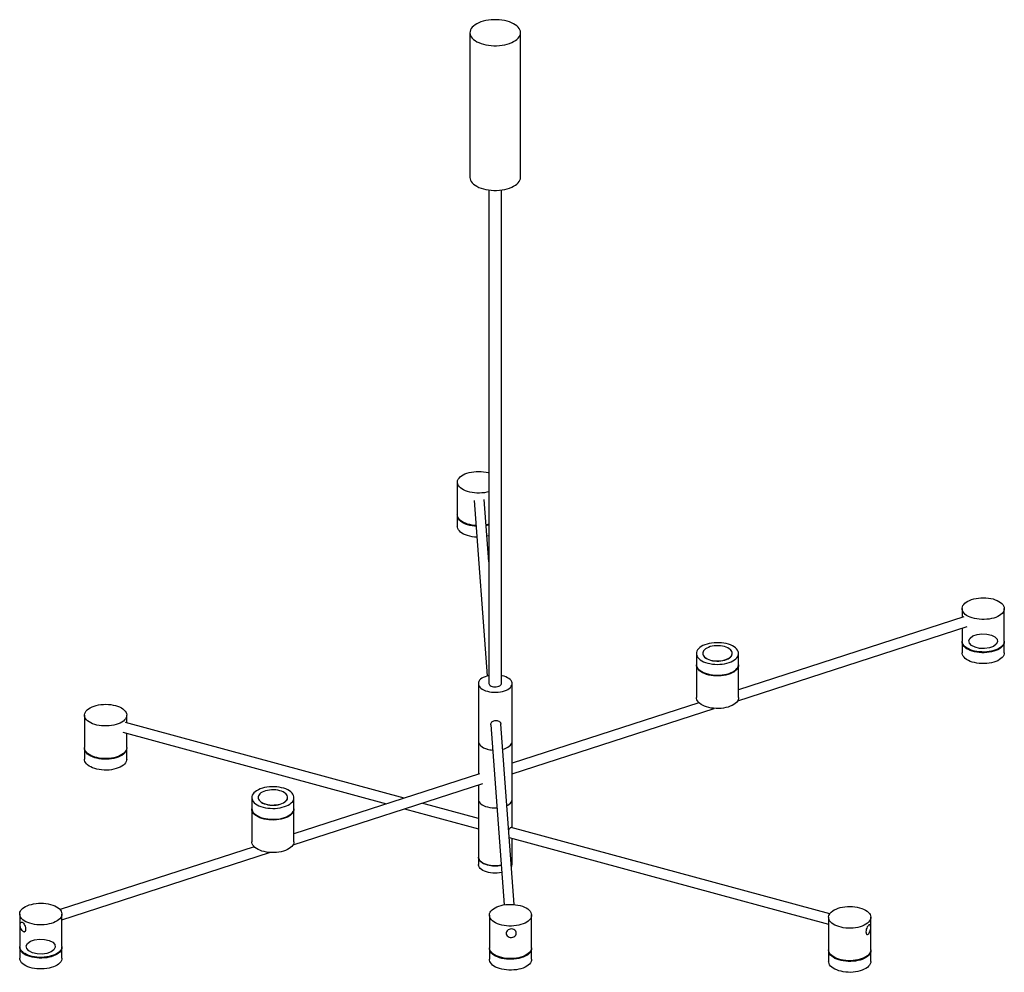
# Paper-space layout '_Trimétrica' of a CAD drawing. Header units: millimetres. Extents: x -564 to 603, y -136 to 993.
import ezdxf

# ---------------------------------------------------------------- set-up
doc = ezdxf.new("R2010")
doc.units = ezdxf.units.MM

psp = doc.layouts.new('_Trimétrica')

# ---------------------------------------------------------------- linework, layer by layer
at = {"color": 7, "linetype": 'Continuous', "lineweight": 25}
for p, q in [((-30, 977.2), (-30, 805.7)), ((30, 805.7), (30, 977.2)), ((-7.5, 790.8), (-7.5, 205.7)), ((7.5, 205.7), (7.5, 790.8)), ((-8.2, 455.8), (-7.5, 455.6)), ((-44.9, 444.4), (-44.9, 405.8)), ((-24.9, 422.9), (-9.5, 214.8)), ((-7.5, 350), (-12.9, 423.8)), ((-44.9, 404.9), (-44.9, 392.1)), ((-7.5, 380.9), (-9.7, 380.3)), ((553.3, 294.6), (553.3, 284.2)), ((603.3, 256), (603.3, 294.6)), ((555.5, 284.9), (288.5, 198.4)), ((287.4, 185.4), (559.2, 273.5)), ((553.3, 271.6), (553.3, 256)), ((553.3, 255.1), (553.3, 242.3)), ((603.3, 242.3), (603.3, 255.1)), ((238.5, 241.4), (238.5, 228.5)), ((246, 241.6), (246, 241.4)), ((281, 241.4), (281, 241.6)), ((288.5, 228.5), (288.5, 241.4)), ((238.5, 227.7), (238.5, 189.1)), ((288.5, 189.1), (288.5, 227.7)), ((-20, 205.7), (-20, 98.4)), ((20, 35.1), (20, 205.7)), ((241.3, 183.1), (20, 111.4)), ((20, 98.7), (259.5, 176.4)), ((-486.7, 168.3), (-486.7, 129.8)), ((-436.7, 159.2), (-436.7, 168.3)), ((-108, 69.9), (-438.2, 159.6)), ((-5.3, 156.9), (10.5, -56.5)), ((22.5, -56.1), (6.7, 157.8)), ((-441.3, 148), (-128.9, 63.1)), ((-436.7, 129.8), (-436.7, 146.7)), ((-486.7, 128.9), (-486.7, 116)), ((-436.7, 116), (-436.7, 128.9)), ((-18.5, 98.9), (-238.5, 27.6)), ((-239.5, 14.6), (-14.8, 87.5)), ((-20, 85.8), (-20, -8.6)), ((-288.5, 70.6), (-288.5, 57.8)), ((-281, 70.8), (-281, 70.6)), ((-246, 70.6), (-246, 70.8)), ((-238.5, 57.8), (-238.5, 70.6)), ((-20, 45.9), (-86.9, 64.1)), ((-288.5, 56.9), (-288.5, 18.3)), ((-238.5, 18.3), (-238.5, 56.9)), ((-107.7, 57.4), (-20, 33.5)), ((396.4, -67.2), (19, 35.3)), ((16.6, 23.5), (395.1, -79.3)), ((-285.6, 12.3), (-515.6, -62.2)), ((20, -8.6), (20, 22.6)), ((-513.5, -74.2), (-267.4, 5.6)), ((-563.5, -67.4), (-563.5, -106)), ((-513.5, -106), (-513.5, -67.4)), ((-6.9, -68.7), (-6.9, -107.3)), ((43.1, -107.3), (43.1, -68.7)), ((-561.3, -77), (-561.5, -77.1)), ((395.1, -71.3), (395.1, -109.9)), ((443.8, -80.1), (443.6, -80.1)), ((445.1, -109.9), (445.1, -71.3)), ((-557.8, -88.5), (-557.6, -88.5)), ((13, -90.3), (13, -90.6)), ((25, -89.7), (25, -89.4)), ((440.4, -91.6), (440.6, -91.7)), ((-563.5, -106.8), (-563.5, -119.7)), ((-513.5, -119.7), (-513.5, -106.8)), ((-6.9, -108.2), (-6.9, -121)), ((43.1, -121), (43.1, -108.2)), ((395.1, -110.7), (395.1, -123.6)), ((445.1, -123.6), (445.1, -110.7))]:
    psp.add_line(p, q, dxfattribs=at)
at = {"color": 7, "linetype": 'Continuous', "lineweight": 25, "flags": 128}
for points in [[(-14, 963.5), (-11.1, 962.8), (-8, 962.3), (-4.8, 961.9), (-1.6, 961.7), (1.7, 961.7), (4.9, 961.9), (8.1, 962.3), (11.2, 962.8), (14.1, 963.5), (16.9, 964.4), (19.5, 965.4), (21.8, 966.6), (23.9, 967.8), (25.7, 969.2), (27.3, 970.7), (28.4, 972.3), (29.3, 973.9), (29.8, 975.5), (30, 977.2), (29.8, 978.9), (29.3, 980.5), (28.4, 982.1), (27.2, 983.7), (25.7, 985.2), (23.8, 986.5), (21.7, 987.8), (19.4, 989), (16.8, 990), (14, 990.8), (11.1, 991.5), (8, 992.1), (4.8, 992.4), (1.6, 992.6), (-1.7, 992.6), (-4.9, 992.4), (-8.1, 992.1), (-11.2, 991.5), (-14.1, 990.8), (-16.9, 989.9), (-19.5, 988.9), (-21.8, 987.8), (-23.9, 986.5), (-25.7, 985.1), (-27.3, 983.6), (-28.4, 982.1), (-29.3, 980.5), (-29.8, 978.8), (-30, 977.1), (-29.8, 975.5), (-29.3, 973.8), (-28.4, 972.2), (-27.2, 970.7), (-25.7, 969.2), (-23.8, 967.8), (-21.7, 966.5), (-19.4, 965.4), (-16.8, 964.4), (-14, 963.5)], [(-30, 805.7), (-30, 805.7), (-29.8, 804), (-29.3, 802.4), (-28.4, 800.8), (-27.2, 799.2), (-25.7, 797.7), (-23.8, 796.4), (-21.7, 795.1), (-19.4, 793.9), (-16.8, 792.9), (-14, 792.1)], [(-14, 792.1), (-11.1, 791.4), (-8, 790.8), (-4.8, 790.5), (-1.6, 790.3), (1.7, 790.3), (4.9, 790.5), (8.1, 790.9), (11.2, 791.4), (14.1, 792.1), (16.9, 793), (19.5, 794), (21.8, 795.1), (23.9, 796.4), (25.7, 797.8), (27.3, 799.3), (28.4, 800.8), (29.3, 802.4), (29.8, 804.1), (30, 805.7)], [(-7.5, 433.2), (-10, 432.5), (-12.8, 432), (-15.7, 431.7), (-18.7, 431.5), (-21.6, 431.5), (-24.6, 431.7), (-27.4, 432.1), (-30.2, 432.7), (-32.8, 433.4), (-35.3, 434.2), (-37.5, 435.2), (-39.4, 436.4), (-41.1, 437.6), (-42.5, 439), (-43.6, 440.4), (-44.4, 441.9), (-44.8, 443.4), (-44.8, 444.9), (-44.5, 446.4), (-43.9, 447.9), (-42.9, 449.3), (-41.6, 450.7), (-40, 452), (-38.1, 453.2), (-36, 454.2), (-33.6, 455.1), (-31, 455.9), (-28.3, 456.5), (-25.5, 456.9), (-22.5, 457.2), (-19.6, 457.2), (-16.6, 457.1), (-13.7, 456.9), (-10.9, 456.4), (-8.2, 455.8), (-8.2, 455.8)], [(-22.7, 393), (-24.6, 393.2), (-27.4, 393.5), (-30.2, 394.1), (-32.8, 394.8), (-35.3, 395.7), (-37.5, 396.7), (-39.4, 397.8), (-41.1, 399.1), (-42.5, 400.4), (-43.6, 401.8), (-44.4, 403.3), (-44.8, 404.8), (-44.9, 405.8)], [(-22.6, 392.1), (-24.6, 392.3), (-27.4, 392.7), (-30.2, 393.2), (-32.8, 393.9), (-35.3, 394.8), (-37.5, 395.8), (-39.4, 396.9), (-41.1, 398.2), (-42.5, 399.5), (-43.6, 401), (-44.4, 402.4), (-44.8, 403.9), (-44.8, 405.4)], [(-21.7, 379.2), (-24.6, 379.4), (-27.4, 379.8), (-30.2, 380.4), (-32.8, 381.1), (-35.3, 381.9), (-37.5, 383), (-39.4, 384.1), (-41.1, 385.3), (-42.5, 386.7), (-43.6, 388.1), (-44.4, 389.6), (-44.8, 391.1), (-44.9, 392.1)], [(-7.5, 394.6), (-10, 394), (-10.7, 393.8)], [(-7.5, 393.8), (-10, 393.1), (-10.7, 393)], [(590, 306), (592.5, 305.2), (594.8, 304.2), (596.9, 303.2), (598.8, 302), (600.3, 300.7), (601.6, 299.3), (602.5, 297.8), (603.1, 296.3), (603.3, 294.8), (603.2, 293.3), (602.7, 291.8), (601.9, 290.3), (600.8, 288.9), (599.3, 287.6), (597.5, 286.3), (595.5, 285.2), (593.3, 284.2), (590.8, 283.4), (588.1, 282.7), (585.3, 282.2), (582.5, 281.9), (579.5, 281.7), (576.5, 281.7), (573.6, 281.9), (570.7, 282.3), (568, 282.8), (565.4, 283.6), (562.9, 284.4), (560.7, 285.4), (558.7, 286.6), (557, 287.8), (555.6, 289.2), (554.5, 290.6), (553.8, 292.1), (553.4, 293.6), (553.3, 295.1), (553.6, 296.6), (554.3, 298.1), (555.3, 299.5), (556.6, 300.9), (558.2, 302.2), (560.1, 303.4), (562.2, 304.4), (564.6, 305.3), (567.1, 306.1), (569.9, 306.7), (572.7, 307.1), (575.6, 307.4), (578.6, 307.4), (581.5, 307.3), (584.5, 307), (587.3, 306.6), (590, 306)], [(251.8, 230), (254.5, 229.4), (257.3, 228.9), (260.2, 228.6), (263.2, 228.5), (266.1, 228.6), (269.1, 228.8), (271.9, 229.3), (274.6, 229.9), (277.2, 230.6), (279.6, 231.5), (281.7, 232.6), (283.6, 233.8), (285.2, 235), (286.5, 236.4), (287.5, 237.9), (288.1, 239.3), (288.4, 240.9), (288.4, 242.4), (288, 243.9), (287.2, 245.4), (286.1, 246.8), (284.7, 248.1), (283, 249.4), (281.1, 250.5), (278.9, 251.5), (276.4, 252.4), (273.8, 253.1), (271, 253.7), (268.2, 254), (265.2, 254.2), (262.3, 254.2), (259.3, 254.1), (256.4, 253.7), (253.6, 253.2), (251, 252.5), (248.5, 251.7), (246.2, 250.7), (244.2, 249.6), (242.5, 248.4), (241, 247.1), (239.9, 245.6), (239.1, 244.2), (238.6, 242.7), (238.5, 241.2), (238.7, 239.6), (239.3, 238.1), (240.2, 236.7), (241.4, 235.3), (243, 234), (244.8, 232.8), (246.9, 231.7), (249.3, 230.8), (251.8, 230)], [(255.3, 233.6), (257.6, 233.1), (260, 232.8), (262.5, 232.6), (265, 232.6), (267.4, 232.8), (269.8, 233.2), (272.1, 233.8), (274.1, 234.5), (276, 235.3), (277.6, 236.3), (278.9, 237.4), (279.9, 238.6), (280.6, 239.8), (280.9, 241.1), (280.9, 242.4), (280.5, 243.6), (279.8, 244.9), (278.7, 246), (277.3, 247.1), (275.7, 248.1), (273.7, 248.9), (271.6, 249.6), (269.3, 250.1), (266.9, 250.4), (264.5, 250.6), (262, 250.6), (259.5, 250.4), (257.1, 250), (254.9, 249.5), (252.8, 248.7), (250.9, 247.9), (249.3, 246.9), (248, 245.8), (247, 244.6), (246.3, 243.4), (246, 242.1), (246, 240.8), (246.4, 239.6), (247.2, 238.3), (248.2, 237.2), (249.6, 236.1), (251.3, 235.1), (253.2, 234.3), (255.3, 233.6)], [(603.3, 256), (603.2, 254.7), (602.7, 253.2), (601.9, 251.7), (600.8, 250.3), (599.3, 249), (597.5, 247.8), (595.5, 246.7), (593.3, 245.7), (590.8, 244.8), (588.1, 244.2), (585.3, 243.6), (582.5, 243.3), (579.5, 243.1), (576.5, 243.2), (573.6, 243.3), (570.7, 243.7), (568, 244.3), (565.4, 245), (562.9, 245.9), (560.7, 246.9), (558.7, 248), (557, 249.2), (555.6, 250.6), (554.5, 252), (553.8, 253.5), (553.4, 255), (553.3, 256)], [(603.3, 255.6), (603.3, 255.4), (603.2, 253.8), (602.7, 252.3), (601.9, 250.9), (600.8, 249.5), (599.3, 248.1), (597.5, 246.9), (595.5, 245.8), (593.3, 244.8), (590.8, 244), (588.1, 243.3), (585.3, 242.8), (582.5, 242.4), (579.5, 242.3), (576.5, 242.3), (573.6, 242.5), (570.7, 242.9), (568, 243.4), (565.4, 244.1), (562.9, 245), (560.7, 246), (558.7, 247.1), (557, 248.4), (555.6, 249.7), (554.5, 251.2), (553.8, 252.6), (553.4, 254.1), (553.3, 255.6)], [(597.9, 248), (597.6, 247.8), (595.7, 246.6), (593.5, 245.6), (591.1, 244.7), (588.5, 243.9), (585.8, 243.4), (582.9, 243), (580, 242.8), (577, 242.8), (574.1, 243), (571.2, 243.3), (568.4, 243.9), (565.8, 244.6), (563.4, 245.5), (561.2, 246.5), (559.3, 247.6), (558.7, 248)], [(246, 241.4), (246, 240.6), (246.4, 239.3), (247.2, 238.1), (248.2, 237), (249.6, 235.9), (251.3, 234.9), (253.2, 234.1), (255.3, 233.4)], [(255.3, 233.4), (257.6, 232.9), (260, 232.6), (262.5, 232.4), (265, 232.4), (267.4, 232.6), (269.8, 233), (272.1, 233.5), (274.1, 234.2), (276, 235.1), (277.6, 236.1), (278.9, 237.2), (279.9, 238.4), (280.6, 239.6), (280.9, 240.9), (281, 241.4)], [(603.3, 242.3), (603.2, 241), (602.7, 239.5), (601.9, 238), (600.8, 236.6), (599.3, 235.3), (597.5, 234.1), (595.5, 232.9), (593.3, 232), (590.8, 231.1), (588.1, 230.4), (585.3, 229.9), (582.5, 229.6), (579.5, 229.4), (576.5, 229.4), (573.6, 229.6), (570.7, 230), (568, 230.6), (565.4, 231.3), (562.9, 232.1), (560.7, 233.1), (558.7, 234.3), (557, 235.5), (555.6, 236.9), (554.5, 238.3), (553.8, 239.8), (553.4, 241.3), (553.3, 242.3)], [(238.5, 228.5), (238.5, 228.3), (238.7, 226.8), (239.3, 225.3), (240.2, 223.8), (241.4, 222.4), (243, 221.1), (244.8, 219.9), (246.9, 218.9), (249.3, 217.9), (251.8, 217.1)], [(288.4, 228.1), (288.5, 227.9), (288.3, 226.4), (287.9, 224.9), (287, 223.4), (285.9, 222), (284.4, 220.7), (282.7, 219.4), (280.7, 218.3), (278.4, 217.4), (275.9, 216.5), (273.3, 215.8), (270.5, 215.3), (267.6, 215), (264.7, 214.8), (261.7, 214.8), (258.8, 215), (255.9, 215.4), (253.1, 215.9), (250.5, 216.7), (248.1, 217.5), (245.8, 218.5), (243.9, 219.7), (242.2, 220.9), (240.8, 222.3), (239.7, 223.7), (238.9, 225.2), (238.5, 226.7), (238.5, 228.1)], [(251.8, 217.1), (254.5, 216.5), (257.3, 216), (260.2, 215.8), (263.2, 215.7), (266.1, 215.7), (269.1, 216), (271.9, 216.4), (274.6, 217), (277.2, 217.8), (279.6, 218.7), (281.7, 219.7), (283.6, 220.9), (285.2, 222.2), (286.5, 223.6), (287.5, 225), (288.1, 226.5), (288.4, 228), (288.5, 228.5)], [(-7.5, 215.3), (-9.9, 214.7), (-12.1, 213.9), (-14.1, 213), (-15.9, 212), (-17.4, 210.8), (-18.5, 209.6), (-19.4, 208.3), (-19.9, 206.9), (-20, 205.6), (-19.8, 204.2), (-19.2, 202.8), (-18.3, 201.5), (-17, 200.3), (-15.5, 199.2), (-13.7, 198.2), (-11.6, 197.3), (-9.3, 196.6)], [(-9.3, 196.6), (-6.9, 196.1), (-4.3, 195.7), (-1.7, 195.5), (1, 195.4), (3.6, 195.6), (6.2, 195.9), (8.7, 196.4), (11, 197.1), (13.2, 198), (15, 198.9), (16.7, 200), (18, 201.2), (19, 202.5), (19.7, 203.8), (20, 205.2), (19.9, 206.6), (19.5, 207.9), (18.8, 209.3), (17.7, 210.5), (16.3, 211.7), (14.6, 212.7), (12.7, 213.7), (10.5, 214.5), (8.1, 215.1), (7.5, 215.3)], [(252.3, 216.7), (255, 216.1), (257.8, 215.7), (260.7, 215.4), (263.6, 215.3), (266.6, 215.4), (269.5, 215.7), (272.3, 216.2), (275, 216.8), (277.5, 217.6), (279.8, 218.6), (281.8, 219.7), (283, 220.5)], [(-7.5, 205.7), (-7.5, 205.7), (-7.3, 204.9), (-6.8, 204.1), (-6, 203.4), (-4.8, 202.8), (-3.5, 202.3)], [(-3.5, 202.3), (-2, 202), (-0.4, 201.9), (1.2, 201.9), (2.8, 202.1), (4.2, 202.5), (5.5, 203.1), (6.4, 203.7), (7.1, 204.5), (7.5, 205.3), (7.5, 205.7)], [(288.5, 189.1), (288.3, 187.8), (287.9, 186.3), (287, 184.8), (285.9, 183.4), (284.4, 182.1), (282.7, 180.9), (280.7, 179.8), (278.4, 178.8), (275.9, 177.9), (273.3, 177.3), (270.5, 176.7), (267.6, 176.4), (264.7, 176.2), (261.7, 176.3), (258.8, 176.5), (255.9, 176.8), (253.1, 177.4), (250.5, 178.1), (248.1, 179), (245.8, 180), (243.9, 181.1), (242.2, 182.4), (240.8, 183.7), (239.7, 185.1), (238.9, 186.6), (238.5, 188.1), (238.5, 189.1)], [(-450, 179.7), (-447.5, 178.9), (-445.1, 178), (-443, 176.9), (-441.2, 175.7), (-439.6, 174.4), (-438.4, 173), (-437.5, 171.6), (-436.9, 170.1), (-436.7, 168.6), (-436.8, 167), (-437.3, 165.5), (-438.1, 164.1), (-439.2, 162.7), (-440.7, 161.3), (-442.4, 160.1), (-444.5, 159), (-446.7, 158), (-449.2, 157.2), (-451.8, 156.5), (-454.6, 156), (-457.5, 155.6), (-460.5, 155.5), (-463.4, 155.5), (-466.4, 155.7), (-469.2, 156.1), (-472, 156.6), (-474.6, 157.3), (-477.1, 158.2), (-479.3, 159.2), (-481.3, 160.3), (-483, 161.6), (-484.4, 162.9), (-485.4, 164.3), (-486.2, 165.8), (-486.6, 167.3), (-486.6, 168.9), (-486.3, 170.4), (-485.7, 171.9), (-484.7, 173.3), (-483.4, 174.7), (-481.8, 176), (-479.9, 177.1), (-477.8, 178.2), (-475.4, 179.1), (-472.8, 179.9), (-470.1, 180.4), (-467.3, 180.9), (-464.3, 181.1), (-461.4, 181.2), (-458.4, 181.1), (-455.5, 180.8), (-452.7, 180.3), (-450, 179.7)], [(-436.7, 129.8), (-436.8, 128.5), (-437.3, 127), (-438.1, 125.5), (-439.2, 124.1), (-440.7, 122.8), (-442.4, 121.5), (-444.5, 120.4), (-446.7, 119.4), (-449.2, 118.6), (-451.8, 117.9), (-454.6, 117.4), (-457.5, 117.1), (-460.5, 116.9), (-463.4, 116.9), (-466.4, 117.1), (-469.2, 117.5), (-472, 118), (-474.6, 118.7), (-477.1, 119.6), (-479.3, 120.6), (-481.3, 121.8), (-483, 123), (-484.4, 124.4), (-485.4, 125.8), (-486.2, 127.2), (-486.6, 128.8), (-486.7, 129.8)], [(-436.7, 129.3), (-436.7, 129.1), (-436.8, 127.6), (-437.3, 126.1), (-438.1, 124.6), (-439.2, 123.2), (-440.7, 121.9), (-442.4, 120.7), (-444.5, 119.6), (-446.7, 118.6), (-449.2, 117.7), (-451.8, 117.1), (-454.6, 116.5), (-457.5, 116.2), (-460.5, 116), (-463.4, 116.1), (-466.4, 116.3), (-469.2, 116.6), (-472, 117.2), (-474.6, 117.9), (-477.1, 118.8), (-479.3, 119.8), (-481.3, 120.9), (-483, 122.2), (-484.4, 123.5), (-485.4, 124.9), (-486.2, 126.4), (-486.6, 127.9), (-486.7, 129.3)], [(-20, 137.1), (-20, 137), (-19.8, 135.6), (-19.2, 134.3), (-18.3, 133), (-17, 131.8), (-15.5, 130.6), (-13.7, 129.6), (-11.6, 128.8), (-9.3, 128)], [(-20, 137.1), (-20, 137), (-19.8, 135.6), (-19.2, 134.3), (-18.3, 133), (-17, 131.8), (-15.5, 130.6), (-13.7, 129.6), (-11.6, 128.8), (-9.3, 128)], [(8.9, 127.9), (11, 128.6), (13.2, 129.4), (15, 130.4), (16.7, 131.5), (18, 132.6), (19, 133.9), (19.7, 135.3), (20, 136.6), (20, 137.1)], [(8.9, 127.9), (11, 128.6), (13.2, 129.4), (15, 130.4), (16.7, 131.5), (18, 132.6), (19, 133.9), (19.7, 135.3), (20, 136.6), (20, 137.1)], [(-442.1, 121.7), (-442.4, 121.5), (-444.3, 120.4), (-446.5, 119.3), (-448.9, 118.4), (-451.5, 117.7), (-454.2, 117.1), (-457.1, 116.8), (-460, 116.6), (-463, 116.6), (-465.9, 116.7), (-468.8, 117.1), (-471.5, 117.6), (-474.2, 118.3), (-476.6, 119.2), (-478.8, 120.2), (-480.7, 121.4), (-481.2, 121.7)], [(-436.7, 116), (-436.8, 114.8), (-437.3, 113.2), (-438.1, 111.8), (-439.2, 110.4), (-440.7, 109), (-442.4, 107.8), (-444.5, 106.7), (-446.7, 105.7), (-449.2, 104.9), (-451.8, 104.2), (-454.6, 103.7), (-457.5, 103.3), (-460.5, 103.2), (-463.4, 103.2), (-466.4, 103.4), (-469.2, 103.8), (-472, 104.3), (-474.6, 105), (-477.1, 105.9), (-479.3, 106.9), (-481.3, 108), (-483, 109.3), (-484.4, 110.6), (-485.4, 112.1), (-486.2, 113.5), (-486.6, 115), (-486.7, 116)], [(-275.1, 59.2), (-272.4, 58.6), (-269.6, 58.1), (-266.7, 57.9), (-263.7, 57.7), (-260.8, 57.8), (-257.9, 58.1), (-255, 58.5), (-252.3, 59.1), (-249.7, 59.9), (-247.4, 60.8), (-245.2, 61.8), (-243.3, 63), (-241.7, 64.3), (-240.4, 65.6), (-239.4, 67.1), (-238.8, 68.6), (-238.5, 70.1), (-238.5, 71.6), (-238.9, 73.1), (-239.7, 74.6), (-240.8, 76), (-242.2, 77.4), (-243.9, 78.6), (-245.8, 79.8), (-248.1, 80.8), (-250.5, 81.6), (-253.1, 82.3), (-255.9, 82.9), (-258.8, 83.3), (-261.7, 83.5), (-264.7, 83.5), (-267.6, 83.3), (-270.5, 83), (-273.3, 82.5), (-275.9, 81.8), (-278.4, 80.9), (-280.7, 80), (-282.7, 78.8), (-284.4, 77.6), (-285.9, 76.3), (-287, 74.9), (-287.9, 73.4), (-288.3, 71.9), (-288.5, 70.4), (-288.2, 68.9), (-287.6, 67.4), (-286.7, 65.9), (-285.5, 64.5), (-283.9, 63.2), (-282.1, 62), (-280, 61), (-277.7, 60), (-275.1, 59.2)], [(-281, 70.6), (-280.9, 69.9), (-280.5, 68.6), (-279.8, 67.4), (-278.7, 66.2), (-277.3, 65.1), (-275.7, 64.2), (-273.7, 63.3), (-271.6, 62.7)], [(-271.6, 62.9), (-269.3, 62.3), (-266.9, 62), (-264.5, 61.8), (-262, 61.9), (-259.5, 62.1), (-257.1, 62.4), (-254.9, 63), (-252.8, 63.7), (-250.9, 64.6), (-249.3, 65.5), (-248, 66.6), (-247, 67.8), (-246.3, 69), (-246, 70.3), (-246, 71.6), (-246.4, 72.9), (-247.2, 74.1), (-248.2, 75.3), (-249.6, 76.3), (-251.3, 77.3), (-253.2, 78.1), (-255.3, 78.8), (-257.6, 79.3), (-260, 79.7), (-262.5, 79.8), (-265, 79.8), (-267.4, 79.6), (-269.8, 79.2), (-272.1, 78.7), (-274.1, 78), (-276, 77.1), (-277.6, 76.1), (-278.9, 75), (-279.9, 73.9), (-280.6, 72.6), (-280.9, 71.4), (-280.9, 70.1), (-280.5, 68.8), (-279.8, 67.6), (-278.7, 66.4), (-277.3, 65.3), (-275.7, 64.4), (-273.7, 63.5), (-271.6, 62.9)], [(-271.6, 62.7), (-269.3, 62.1), (-266.9, 61.8), (-264.5, 61.6), (-262, 61.6), (-259.5, 61.8), (-257.1, 62.2), (-254.9, 62.8), (-252.8, 63.5), (-250.9, 64.3), (-249.3, 65.3), (-248, 66.4), (-247, 67.6), (-246.3, 68.8), (-246, 70.1), (-246, 70.6)], [(-20, 68.6), (-20, 68.4), (-19.8, 67), (-19.2, 65.7), (-18.3, 64.4), (-17, 63.2), (-15.5, 62.1), (-13.7, 61.1), (-11.6, 60.2), (-9.3, 59.5)], [(-20, 68.6), (-20, 68.4), (-19.8, 67), (-19.2, 65.7), (-18.3, 64.4), (-17, 63.2), (-15.5, 62.1), (-13.7, 61.1), (-11.6, 60.2), (-9.3, 59.5)], [(13.9, 61.1), (15, 61.8), (16.7, 62.9), (18, 64.1), (19, 65.3), (19.7, 66.7), (20, 68), (20, 68.6)], [(13.9, 61.1), (15, 61.8), (16.7, 62.9), (18, 64.1), (19, 65.3), (19.7, 66.7), (20, 68), (20, 68.6)], [(-288.5, 57.8), (-288.5, 57.5), (-288.2, 56), (-287.6, 54.5), (-286.7, 53.1), (-285.5, 51.7), (-283.9, 50.4), (-282.1, 49.2), (-280, 48.1), (-277.7, 47.2), (-275.1, 46.4)], [(-238.5, 57.3), (-238.5, 57.1), (-238.6, 55.6), (-239.1, 54.1), (-239.9, 52.6), (-241, 51.2), (-242.5, 49.9), (-244.2, 48.7), (-246.2, 47.6), (-248.5, 46.6), (-251, 45.7), (-253.6, 45.1), (-256.4, 44.6), (-259.3, 44.2), (-262.3, 44), (-265.2, 44.1), (-268.2, 44.3), (-271, 44.6), (-273.8, 45.2), (-276.4, 45.9), (-278.9, 46.8), (-281.1, 47.8), (-283, 48.9), (-284.7, 50.2), (-286.1, 51.5), (-287.2, 52.9), (-288, 54.4), (-288.4, 55.9), (-288.4, 57.3)], [(-275.1, 46.4), (-272.4, 45.7), (-269.6, 45.3), (-266.7, 45), (-263.7, 44.9), (-260.8, 45), (-257.9, 45.2), (-255, 45.6), (-252.3, 46.2), (-249.7, 47), (-247.4, 47.9), (-245.2, 49), (-243.3, 50.1), (-241.7, 51.4), (-240.4, 52.8), (-239.4, 54.2), (-238.8, 55.7), (-238.5, 57.2), (-238.5, 57.8)], [(-274.7, 46), (-272, 45.3), (-269.1, 44.9), (-266.2, 44.6), (-263.3, 44.5), (-260.3, 44.7), (-257.4, 44.9), (-254.6, 45.4), (-252, 46.1), (-249.4, 46.9), (-247.2, 47.8), (-245.1, 48.9), (-243.9, 49.8)], [(-238.5, 18.3), (-238.6, 17), (-239.1, 15.5), (-239.9, 14.1), (-241, 12.7), (-242.5, 11.3), (-244.2, 10.1), (-246.2, 9), (-248.5, 8), (-251, 7.2), (-253.6, 6.5), (-256.4, 6), (-259.3, 5.6), (-262.3, 5.5), (-265.2, 5.5), (-268.2, 5.7), (-271, 6.1), (-273.8, 6.6), (-276.4, 7.3), (-278.9, 8.2), (-281.1, 9.2), (-283, 10.3), (-284.7, 11.6), (-286.1, 12.9), (-287.2, 14.3), (-288, 15.8), (-288.4, 17.3), (-288.5, 18.3)], [(7.1, -9.6), (4.9, -10), (2.3, -10.2), (-0.4, -10.3), (-3, -10.2), (-5.6, -9.9), (-8.1, -9.4), (-10.5, -8.8), (-12.7, -8), (-14.6, -7), (-16.3, -6), (-17.7, -4.8), (-18.8, -3.5), (-19.5, -2.2), (-19.9, -0.8), (-20, 0)], [(-20, 0), (-20, -0.2), (-19.8, -1.5), (-19.2, -2.9), (-18.3, -4.2), (-17, -5.4), (-15.5, -6.5), (-13.7, -7.5), (-11.6, -8.4), (-9.3, -9.1)], [(7.7, -18.1), (7.5, -18.1), (4.9, -18.6), (2.3, -18.8), (-0.4, -18.9), (-3, -18.8), (-5.6, -18.5), (-8.1, -18), (-10.5, -17.3), (-12.7, -16.5), (-14.6, -15.6), (-16.3, -14.5), (-17.7, -13.4), (-18.8, -12.1), (-19.5, -10.8), (-19.9, -9.4), (-20, -8.6)], [(-526.9, -56), (-524.3, -56.8), (-522, -57.7), (-519.9, -58.8), (-518.1, -60), (-516.5, -61.3), (-515.3, -62.7), (-514.3, -64.1), (-513.8, -65.6), (-513.5, -67.1), (-513.7, -68.7), (-514.1, -70.2), (-514.9, -71.6), (-516.1, -73.1), (-517.5, -74.4), (-519.3, -75.6), (-521.3, -76.7), (-523.6, -77.7), (-526.1, -78.5), (-528.7, -79.2), (-531.5, -79.7), (-534.4, -80.1), (-537.3, -80.2), (-540.3, -80.2), (-543.2, -80), (-546.1, -79.7), (-548.9, -79.1), (-551.5, -78.4), (-553.9, -77.5), (-556.1, -76.5), (-558.1, -75.4), (-559.8, -74.1), (-561.2, -72.8), (-562.3, -71.4), (-563.1, -69.9), (-563.5, -68.4), (-563.5, -66.9), (-563.2, -65.3), (-562.6, -63.8), (-561.6, -62.4), (-560.3, -61), (-558.7, -59.8), (-556.8, -58.6), (-554.6, -57.5), (-552.3, -56.6), (-549.7, -55.9), (-547, -55.3), (-544.1, -54.8), (-541.2, -54.6), (-538.2, -54.5), (-535.3, -54.6), (-532.4, -54.9), (-529.6, -55.4), (-526.9, -56)], [(29.7, -57.4), (32.3, -58.1), (34.6, -59.1), (36.7, -60.2), (38.5, -61.4), (40.1, -62.7), (41.3, -64), (42.3, -65.5), (42.8, -67), (43.1, -68.5), (42.9, -70), (42.5, -71.5), (41.7, -73), (40.5, -74.4), (39.1, -75.7), (37.3, -77), (35.3, -78.1), (33, -79.1), (30.5, -79.9), (27.9, -80.6), (25.1, -81.1), (22.2, -81.4), (19.3, -81.6), (16.3, -81.6), (13.4, -81.4), (10.5, -81), (7.7, -80.5), (5.1, -79.8), (2.7, -78.9), (0.5, -77.9), (-1.5, -76.7), (-3.2, -75.5), (-4.6, -74.2), (-5.7, -72.7), (-6.5, -71.3), (-6.9, -69.7), (-6.9, -68.2), (-6.6, -66.7), (-6, -65.2), (-5, -63.8), (-3.7, -62.4), (-2.1, -61.1), (-0.2, -59.9), (2, -58.9), (4.3, -58), (6.9, -57.2), (9.6, -56.6), (12.5, -56.2), (15.4, -55.9), (18.4, -55.9), (21.3, -56), (24.2, -56.3), (27, -56.7), (29.7, -57.4)], [(431.8, -59.9), (434.3, -60.7), (436.6, -61.7), (438.7, -62.7), (440.6, -63.9), (442.1, -65.2), (443.4, -66.6), (444.3, -68.1), (444.9, -69.6), (445.1, -71.1), (445, -72.6), (444.5, -74.1), (443.7, -75.6), (442.5, -77), (441.1, -78.3), (439.3, -79.5), (437.3, -80.7), (435, -81.6), (432.6, -82.5), (429.9, -83.2), (427.1, -83.7), (424.2, -84), (421.3, -84.2), (418.3, -84.2), (415.4, -84), (412.5, -83.6), (409.8, -83), (407.1, -82.3), (404.7, -81.5), (402.5, -80.5), (400.5, -79.3), (398.8, -78.1), (397.4, -76.7), (396.3, -75.3), (395.6, -73.8), (395.2, -72.3), (395.1, -70.8), (395.4, -69.3), (396.1, -67.8), (397, -66.3), (398.3, -65), (400, -63.7), (401.8, -62.5), (404, -61.5), (406.4, -60.6), (408.9, -59.8), (411.7, -59.2), (414.5, -58.8), (417.4, -58.5), (420.4, -58.4), (423.3, -58.5), (426.2, -58.8), (429.1, -59.3), (431.8, -59.9)], [(-562.9, -80.2), (-562.8, -79), (-562.5, -78), (-562, -77.4), (-561.4, -77.1), (-560.7, -77.1), (-559.9, -77.5), (-559.1, -78.3), (-558.3, -79.3), (-557.7, -80.5), (-557.1, -81.9), (-556.7, -83.4), (-556.5, -84.8), (-556.5, -86.1), (-556.7, -87.1), (-557.1, -88), (-557.7, -88.4), (-558.3, -88.6), (-559.1, -88.4), (-559.9, -87.8), (-560.7, -86.9), (-561.4, -85.8), (-562, -84.4), (-562.5, -83), (-562.8, -81.6), (-562.9, -80.2)], [(442.2, -80.8), (441.5, -81.6), (440.9, -82.7), (440.3, -84), (439.8, -85.4), (439.5, -86.9), (439.4, -88.3), (439.5, -89.5), (439.7, -90.6), (440.1, -91.3), (440.6, -91.7), (441.2, -91.7), (441.9, -91.3), (442.6, -90.7), (443.2, -89.7), (443.9, -88.5), (444.4, -87.1), (444.7, -85.6), (445, -84.2), (445, -82.8), (444.9, -81.7), (444.6, -80.8), (444.1, -80.3), (443.6, -80.1), (442.9, -80.2), (442.2, -80.8)], [(25, -90.1), (24.8, -88.8), (24.3, -87.6), (23.4, -86.6), (22.2, -85.8), (20.9, -85.3), (19.4, -85), (17.9, -85.2), (16.5, -85.6), (15.2, -86.3), (14.2, -87.3), (13.4, -88.4), (13.1, -89.7), (13.1, -90.9), (13.4, -92.2), (14.2, -93.3), (15.2, -94.2), (16.5, -94.9), (17.9, -95.3), (19.4, -95.3), (20.9, -95), (22.2, -94.5), (23.4, -93.6), (24.3, -92.6), (24.8, -91.4), (25, -90.1)], [(-513.5, -106), (-513.7, -107.2), (-514.1, -108.8), (-514.9, -110.2), (-516.1, -111.6), (-517.5, -113), (-519.3, -114.2), (-521.3, -115.3), (-523.6, -116.3), (-526.1, -117.1), (-528.7, -117.8), (-531.5, -118.3), (-534.4, -118.7), (-537.3, -118.8), (-540.3, -118.8), (-543.2, -118.6), (-546.1, -118.2), (-548.9, -117.7), (-551.5, -117), (-553.9, -116.1), (-556.1, -115.1), (-558.1, -114), (-559.8, -112.7), (-561.2, -111.4), (-562.3, -109.9), (-563.1, -108.5), (-563.5, -107), (-563.5, -106)], [(-513.5, -106.4), (-513.5, -106.6), (-513.7, -108.1), (-514.1, -109.6), (-514.9, -111.1), (-516.1, -112.5), (-517.5, -113.8), (-519.3, -115), (-521.3, -116.2), (-523.6, -117.1), (-526.1, -118), (-528.7, -118.7), (-531.5, -119.2), (-534.4, -119.5), (-537.3, -119.7), (-540.3, -119.7), (-543.2, -119.5), (-546.1, -119.1), (-548.9, -118.5), (-551.5, -117.8), (-553.9, -117), (-556.1, -116), (-558.1, -114.8), (-559.8, -113.6), (-561.2, -112.2), (-562.3, -110.8), (-563.1, -109.3), (-563.5, -107.8), (-563.5, -106.4)], [(-519, -114), (-519.3, -114.2), (-521.2, -115.4), (-523.4, -116.4), (-525.7, -117.3), (-528.3, -118), (-531.1, -118.6), (-534, -118.9), (-536.9, -119.1), (-539.8, -119.2), (-542.8, -119), (-545.6, -118.6), (-548.4, -118.1), (-551, -117.4), (-553.4, -116.5), (-555.6, -115.5), (-557.6, -114.3), (-558.1, -114)], [(43.1, -107.3), (42.9, -108.6), (42.5, -110.1), (41.7, -111.6), (40.5, -113), (39.1, -114.3), (37.3, -115.5), (35.3, -116.7), (33, -117.6), (30.5, -118.5), (27.9, -119.2), (25.1, -119.7), (22.2, -120), (19.3, -120.2), (16.3, -120.2), (13.4, -120), (10.5, -119.6), (7.7, -119), (5.1, -118.3), (2.7, -117.5), (0.5, -116.5), (-1.5, -115.3), (-3.2, -114.1), (-4.6, -112.7), (-5.7, -111.3), (-6.5, -109.8), (-6.9, -108.3), (-6.9, -107.3)], [(43.1, -107.7), (43.1, -107.9), (42.9, -109.5), (42.5, -111), (41.7, -112.4), (40.5, -113.8), (39.1, -115.2), (37.3, -116.4), (35.3, -117.5), (33, -118.5), (30.5, -119.3), (27.9, -120), (25.1, -120.5), (22.2, -120.9), (19.3, -121), (16.3, -121), (13.4, -120.8), (10.5, -120.4), (7.7, -119.9), (5.1, -119.2), (2.7, -118.3), (0.5, -117.3), (-1.5, -116.2), (-3.2, -114.9), (-4.6, -113.6), (-5.7, -112.2), (-6.5, -110.7), (-6.9, -109.2), (-6.9, -107.7)], [(37.6, -115.3), (37.3, -115.6), (35.4, -116.7), (33.2, -117.8), (30.9, -118.6), (28.3, -119.4), (25.5, -119.9), (22.6, -120.3), (19.7, -120.5), (16.8, -120.5), (13.8, -120.3), (11, -120), (8.2, -119.4), (5.6, -118.7), (3.2, -117.9), (1, -116.8), (-1, -115.7), (-1.5, -115.3)], [(445.1, -109.9), (445, -111.2), (444.5, -112.7), (443.7, -114.1), (442.5, -115.6), (441.1, -116.9), (439.3, -118.1), (437.3, -119.2), (435, -120.2), (432.6, -121), (429.9, -121.7), (427.1, -122.2), (424.2, -122.6), (421.3, -122.7), (418.3, -122.7), (415.4, -122.5), (412.5, -122.2), (409.8, -121.6), (407.1, -120.9), (404.7, -120), (402.5, -119), (400.5, -117.9), (398.8, -116.6), (397.4, -115.3), (396.3, -113.9), (395.6, -112.4), (395.2, -110.9), (395.1, -109.9)], [(445.1, -110.3), (445.1, -110.5), (445, -112), (444.5, -113.5), (443.7, -115), (442.5, -116.4), (441.1, -117.7), (439.3, -119), (437.3, -120.1), (435, -121.1), (432.6, -121.9), (429.9, -122.6), (427.1, -123.1), (424.2, -123.4), (421.3, -123.6), (418.3, -123.6), (415.4, -123.4), (412.5, -123), (409.8, -122.5), (407.1, -121.8), (404.7, -120.9), (402.5, -119.9), (400.5, -118.7), (398.8, -117.5), (397.4, -116.2), (396.3, -114.7), (395.6, -113.3), (395.2, -111.7), (395.1, -110.3)], [(-513.5, -119.7), (-513.7, -121), (-514.1, -122.5), (-514.9, -123.9), (-516.1, -125.3), (-517.5, -126.7), (-519.3, -127.9), (-521.3, -129), (-523.6, -130), (-526.1, -130.8), (-528.7, -131.5), (-531.5, -132), (-534.4, -132.4), (-537.3, -132.5), (-540.3, -132.5), (-543.2, -132.3), (-546.1, -131.9), (-548.9, -131.4), (-551.5, -130.7), (-553.9, -129.8), (-556.1, -128.8), (-558.1, -127.7), (-559.8, -126.4), (-561.2, -125.1), (-562.3, -123.7), (-563.1, -122.2), (-563.5, -120.7), (-563.5, -119.7)], [(43.1, -121), (42.9, -122.3), (42.5, -123.8), (41.7, -125.3), (40.5, -126.7), (39.1, -128), (37.3, -129.3), (35.3, -130.4), (33, -131.4), (30.5, -132.2), (27.9, -132.9), (25.1, -133.4), (22.2, -133.7), (19.3, -133.9), (16.3, -133.9), (13.4, -133.7), (10.5, -133.3), (7.7, -132.8), (5.1, -132), (2.7, -131.2), (0.5, -130.2), (-1.5, -129), (-3.2, -127.8), (-4.6, -126.4), (-5.7, -125), (-6.5, -123.5), (-6.9, -122), (-6.9, -121)], [(445.1, -123.6), (445, -124.9), (444.5, -126.4), (443.7, -127.9), (442.5, -129.3), (441.1, -130.6), (439.3, -131.8), (437.3, -132.9), (435, -133.9), (432.6, -134.8), (429.9, -135.4), (427.1, -136), (424.2, -136.3), (421.3, -136.5), (418.3, -136.4), (415.4, -136.2), (412.5, -135.9), (409.8, -135.3), (407.1, -134.6), (404.7, -133.7), (402.5, -132.7), (400.5, -131.6), (398.8, -130.4), (397.4, -129), (396.3, -127.6), (395.6, -126.1), (395.2, -124.6), (395.1, -123.6)], [(439.7, -117.9), (439.4, -118.1), (437.4, -119.3), (435.3, -120.3), (432.9, -121.2), (430.3, -121.9), (427.5, -122.5), (424.7, -122.9), (421.7, -123.1), (418.8, -123.1), (415.9, -122.9), (413, -122.6), (410.2, -122), (407.6, -121.3), (405.2, -120.4), (403, -119.4), (401.1, -118.3), (400.5, -117.9)]]:
    psp.add_lwpolyline(points, dxfattribs=at)
at = {"color": 7, "linetype": 'Continuous', "flags": 128}
for points in [[(590.4, 249.8), (585.6, 248.1), (579.8, 247.3), (574, 247.5), (568.6, 248.8), (564.4, 250.9), (561.9, 253.7), (561.3, 256.7), (562.8, 259.7), (566.2, 262.2), (571.1, 263.9), (576.8, 264.7), (582.7, 264.5), (588, 263.2), (592.2, 261.1), (594.8, 258.3), (595.3, 255.3), (593.8, 252.3), (590.4, 249.8)], [(-526.3, -112.2), (-531.2, -114), (-537, -114.8), (-542.9, -114.5), (-548.4, -113.3), (-552.6, -111.1), (-555.2, -108.3), (-555.7, -105.2), (-554.2, -102.2), (-550.8, -99.7), (-545.9, -97.9), (-540.1, -97.1), (-534.1, -97.4), (-528.7, -98.7), (-524.4, -100.8), (-521.9, -103.6), (-521.3, -106.7), (-522.9, -109.7), (-526.3, -112.2)]]:
    psp.add_lwpolyline(points, dxfattribs=at)
at = {"color": 7, "linetype": 'Continuous', "lineweight": 25}
for centre, radius, start, end in [((258.5, 241.7), 25.7, 235.4316, 255.9832), ((-0.4, 161.6), 34.8, 255.0751, 265.6019), ((0, 95.1), 36.8, 255.3613, 273.2025), ((-268.4, 71), 25.7, 235.4316, 255.9832), ((13.8, 0.1), 6.18, 321.33, 358.7203), ((13.8, 0.1), 6.21, 321.4087, 358.6416), ((0, 26.9), 37.2, 255.4177, 280.8809), ((14.1, -8.5), 5.92, 330.1437, 359.1353)]:
    psp.add_arc(centre, radius, start, end, dxfattribs=at)
for points, knots in [([(-5.2, 156.9), (-5.2, 157.3), (-5.3, 158.3), (-4.6, 159.7), (-3.4, 160.9), (-1.6, 161.7), (0.4, 162.1), (2.4, 162), (4.2, 161.4), (5.6, 160.4), (6.5, 159.1), (6.6, 158.2), (6.7, 157.8)], [0, 0, 0, 0, 0.077873, 0.179913, 0.28472, 0.393457, 0.501319, 0.605033, 0.70767, 0.813613, 0.922665, 1, 1, 1, 1]), ([(17.7, 34.6), (18, 34.9), (18.5, 35.4), (18.8, 35.3), (19, 35.3)], [0, 0, 0, 0, 0.548977, 1, 1, 1, 1]), ([(16, 32.4), (16.2, 32.8), (16.8, 33.7), (17.4, 34.3), (17.7, 34.6)], [0, 0, 0, 0, 0.454102, 1, 1, 1, 1])]:
    psp.add_open_spline(points, degree=3, knots=knots, dxfattribs=at)

doc.saveas('drawing.dxf')
